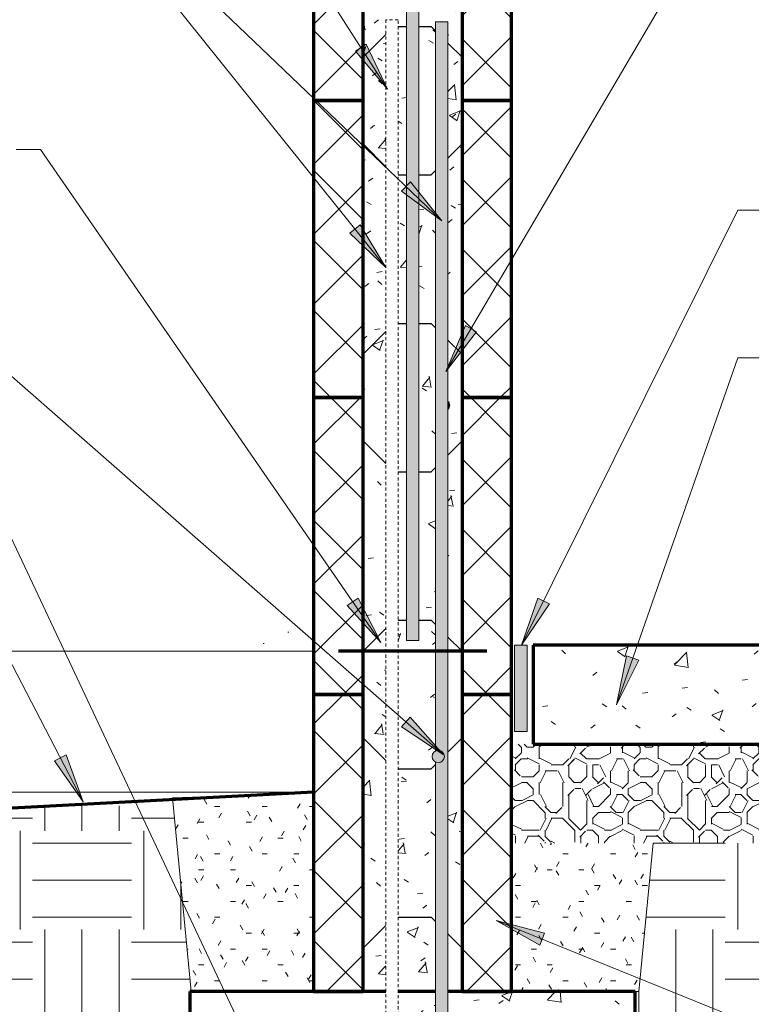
# Model space of a CAD drawing. Header units: inches. Extents: x 298 to 1474, y -40 to 187.
# Tile 7 of 26: x 692 to 722, y 76 to 116. Entities that reach past the tile are written whole.
import ezdxf

# ---------------------------------------------------------------- set-up
doc = ezdxf.new("R2010")
doc.units = ezdxf.units.IN
doc.header["$MEASUREMENT"] = 0
doc.linetypes.add('Hidden 1_8_', pattern=[0.1875, 0.125, -0.0625])
doc.layers.add('A-ANNO-DIMS', color=1, linetype='Continuous')
for name, color, linetype, lineweight in [('A-ANNO-DIMS-16', 1, 'Continuous', 9), ('A-ANNO-TEXT', 2, 'Continuous', 9), ('A-DETL', 5, 'Continuous', 70), ('A-DETL-GENF', 3, 'Continuous', 9), ('A-DETL-HLIN', 3, 'Continuous', 70), ('A-DETL-LLIN', 3, 'Continuous', 9), ('A-DETL-MBND', 5, 'Hidden 1_8_', 9), ('A-DETL-MLIN', 3, 'Continuous', 30)]:
    doc.layers.add(name, color=color, linetype=linetype, lineweight=lineweight)
doc.dimstyles.new('Linear_-_3_32__SBT_INCH_INCREM', dxfattribs={"dimscale": 12, "dimtxt": 0.125, "dimasz": 0.18, "dimexe": 0.125, "dimexo": 0.005208, "dimgap": 0.083333, "dimtad": 1, "dimtoh": 1, "dimdec": 0, "dimzin": 1, "dimdsep": 46, "dimlunit": 5, "dimtxsty": 'Standard', "dimtsz": 0.088388, "dimcen": 0.09, "dimdle": 0.125, "dimazin": 0, "dimtfac": 1, "dimtdec": 0, "dimtmove": 0, "dimatfit": 3, "dimfxl": 0, "dimtvp": 1, "dimtolj": 1, "dimtzin": 0, "dimarcsym": 0})
doc.dimstyles.new('Linear_-_3_32__SBT_TO_1_256', dxfattribs={"dimscale": 12, "dimtxt": 0.125, "dimasz": 0.18, "dimexe": 0.125, "dimexo": 0.005208, "dimgap": 0.083333, "dimtad": 1, "dimtoh": 1, "dimdec": 8, "dimzin": 3, "dimdsep": 46, "dimlunit": 4, "dimtxsty": 'Standard', "dimtsz": 0.088388, "dimcen": 0.09, "dimdle": 0.125, "dimazin": 1, "dimtfac": 1, "dimtdec": 8, "dimtmove": 0, "dimatfit": 3, "dimfxl": 0, "dimtvp": 1, "dimtolj": 1, "dimtzin": 0, "dimarcsym": 0})
pattern_1 = [(50, (460.537, 0), (4.590705, -0.40187), [0.48, -5.28]), (355, (460.537, 0), (-0.88784, 4.8137), [0.384, -4.224]), (100.451, (460.92, -0.033), (3.70197, 4.41272), [0.408, -4.487]), (46.184, (460.537, 1.28), (6.83066, -1.05904), [0.72, -7.92]), (96.636, (461.107, 1.192), (5.98166, 6.23401), [0.612, -6.731]), (351.184, (460.537, 1.28), (5.98208, 6.23382), [0.576, -6.336]), (21, (461.177, 0.96), (3.82029, -2.5771), [0.48, -5.28]), (326, (461.177, 0.96), (1.55721, 4.64059), [0.384, -4.224]), (71.451, (461.496, 0.745), (5.377147, 2.064703), [0.408, -4.487]), (37.5, (460.537, 0), (0.077972, 2.130786), [0.211, -3.962, 0.211, -4.077, -4.24]), (37.5, (460.537, 0), (0.077972, 2.130786), [-8.461, 0.211, -4.029]), (7.5, (460.537, 0), (1.683907, 2.52439), [0.211, -2.234, 0.211, -3.866, -1.616]), (7.5, (460.537, 0), (1.683907, 2.52439), [-6.522, 0.211, -1.405]), (327.5, (459.11, 0), (3.416527, -0.144297), [0.211, -1.389, 0.211, -4.781, -6.624]), (327.5, (459.11, 0), (3.416527, -0.144297), [-6.592, 0.211, -6.413]), (317.5, (458.47, 0), (3.732463, 0.640715), [0.211, -1.869, 0.211, -3.104, -4.704]), (317.5, (458.47, 0), (3.732463, 0.640715), [-5.395, 0.211, -4.493])]
pattern_2 = [(45, (460.537, 0), (-1.414214, 1.414214), []), (135, (460.537, 0), (-1.414214, -1.414214), [])]
pattern_3 = [(0, (460.537, 0), (2.56, 0.64), [0.211, -1.709, 0.211, -1.709, -10.24]), (0, (460.537, 0), (2.56, 0.64), [-3.84, 0.211, -3.629, 0.211, -1.709, -4.48]), (0, (460.537, 0), (2.56, 0.64), [-9.6, 0.211, -1.069, 0.211, -2.989]), (120, (461.497, 0.32), (-1.8342563, 1.897025), [0.211, -1.709, 0.211, -1.709, -10.24]), (120, (461.497, 0.32), (-1.8342563, 1.897025), [-3.84, 0.211, -3.629, 0.211, -1.709, -4.48]), (120, (461.497, 0.32), (-1.8342563, 1.897025), [-9.6, 0.211, -1.069, 0.211, -2.989]), (240, (461.817, 1.6), (-0.7257437, -2.537025), [0.211, -1.709, 0.211, -1.709, -10.24]), (240, (461.817, 1.6), (-0.7257437, -2.537025), [-3.84, 0.211, -3.629, 0.211, -1.709, -4.48]), (240, (461.817, 1.6), (-0.7257437, -2.537025), [-9.6, 0.211, -1.069, 0.211, -2.989])]

# ---------------------------------------------------------------- blocks, each defined once
blk = doc.blocks.new('Reinf Bar Secti_ ICCF WALL3')
at = {"layer": 'A-DETL-GENF'}
h = blk.add_hatch(color=256, dxfattribs=at)
edge = h.paths.add_edge_path(flags=0)
edge.add_spline(control_points=[(-0.25, 0), (-0.248, -0.032), (-0.235, -0.095), (-0.198, -0.148), (-0.176, -0.17)], knot_values=[0, 0, 0, 0, 0.094965, 0.188583, 0.188583, 0.188583, 0.188583], degree=3, periodic=0)
edge.add_line((-0.176, -0.17), (-0.176, 0.17))
edge.add_spline(control_points=[(-0.176, 0.17), (-0.198, 0.148), (-0.235, 0.095), (-0.248, 0.032), (-0.25, 0)], knot_values=[0, 0, 0, 0, 0.093619, 0.188583, 0.188583, 0.188583, 0.188583], degree=3, periodic=0)
for start, end in [(135.889, 180.0488), (179.9512, 224.111)]:
    blk.add_arc((-0.001, 0), 0.249, start, end, dxfattribs=at)
blk = doc.blocks.new('Reinf Bar Eleva_ ICCF WALL1')
at = {"layer": 'A-DETL-GENF'}
h = blk.add_hatch(color=256, dxfattribs=at)
edge = h.paths.add_edge_path(flags=0)
edge.add_line((44.188, 0), (0, 0))
edge.add_line((0, 0), (0, -0.5))
edge.add_line((0, -0.5), (29.475, -0.5))
edge.add_spline(control_points=[(29.475, -0.5), (29.468, -0.485), (29.455, -0.454), (29.447, -0.404), (29.448, -0.355), (29.458, -0.31), (29.475, -0.271), (29.495, -0.239), (29.52, -0.21), (29.549, -0.186), (29.581, -0.165), (29.628, -0.146), (29.666, -0.139), (29.692, -0.138)], knot_values=[0, 0, 0, 0, 0.050746, 0.09957, 0.149469, 0.199462, 0.236918, 0.275024, 0.312325, 0.350443, 0.388658, 0.425914, 0.502977, 0.502977, 0.502977, 0.502977], degree=3, periodic=0)
edge.add_spline(control_points=[(29.692, -0.138), (29.709, -0.139), (29.743, -0.143), (29.792, -0.159), (29.835, -0.185), (29.87, -0.216), (29.896, -0.249), (29.914, -0.282), (29.928, -0.318), (29.935, -0.355), (29.937, -0.392), (29.932, -0.442), (29.92, -0.478), (29.909, -0.5)], knot_values=[0, 0, 0, 0, 0.052121, 0.101981, 0.152623, 0.203089, 0.240674, 0.278755, 0.315866, 0.353598, 0.391279, 0.427847, 0.502976, 0.502976, 0.502976, 0.502976], degree=3, periodic=0)
edge.add_line((29.909, -0.5), (44.188, -0.5))
edge.add_line((44.188, -0.5), (44.188, 0))
for p, q in [((44.188, 0), (0, 0)), ((0, 0), (0, -0.5)), ((0, -0.5), (29.475, -0.5)), ((29.909, -0.5), (44.188, -0.5))]:
    blk.add_line(p, q, dxfattribs=at)
blk = doc.blocks.new('Reinf Bar Eleva_ ICCF WALL2')
at = {"layer": 'A-DETL-GENF'}
blk.add_hatch(color=256, dxfattribs=at).paths.add_polyline_path([(0, 0), (0, -0.5), (41.142, -0.5), (43.642, 0)], flags=0)
for p, q in [((43.642, 0), (0, 0)), ((0, 0), (0, -0.5)), ((0, -0.5), (41.142, -0.5))]:
    blk.add_line(p, q, dxfattribs=at)
blk = doc.blocks.new('Reinf Bar Secti_ ICCF WALL0')
at = {"layer": 'A-DETL-GENF'}
h = blk.add_hatch(color=256, dxfattribs=at)
edge = h.paths.add_edge_path(flags=0)
edge.add_arc((0, 0), 0.25, 180, 360)
edge.add_arc((0, 0), 0.25, 0, 180)
for start, end in [(0, 180), (180, 0)]:
    blk.add_arc((0, 0), 0.25, start, end, dxfattribs=at)
blk = doc.blocks.new('DIMBLOCK36-FDN _ ICCF WALL0')
at = {"layer": 'A-ANNO-DIMS-16'}
for p, q in [((696.415, 71.507), (696.415, 65.505)), ((700.403, 70.007), (694.915, 70.007)), ((696.415, 70.007), (700.403, 70.007)), ((697.903, 67.005), (694.915, 67.005)), ((696.415, 67.005), (697.903, 67.005))]:
    blk.add_line(p, q, dxfattribs=at)
at = {"layer": 'A-ANNO-DIMS-16', "lineweight": 50}
for p, q in [((696.415, 70.007), (695.665, 70.757)), ((696.415, 70.007), (697.165, 69.257)), ((696.415, 67.005), (695.665, 67.755)), ((696.415, 67.005), (697.165, 66.255))]:
    blk.add_line(p, q, dxfattribs=at)
at = {"layer": 'A-ANNO-DIMS-16'}
blk.add_ellipse((696.415, 70.363), major_axis=(3.347, 0), ratio=0.554765, start_param=3.141593, end_param=4.712389, dxfattribs=at)
at = {"layer": 'A-ANNO-DIMS-16', "color": 0, "insert": (692.449, 70.363), "char_height": 1.33411, "width": 7, "attachment_point": 1, "rotation": 90, "line_spacing_factor": 1.070803}
blk.add_mtext('\\fStylus BT|b0|i0|c0|p34|;3" CLR', dxfattribs=at)
blk = doc.blocks.new('DIMBLOCK38-FDN _ ICCF WALL0')
at = {"layer": 'A-ANNO-DIMS-16'}
for p, q in [((672.469, 65.505), (672.469, 86.557)), ((702.903, 85.057), (670.969, 85.057)), ((672.469, 85.057), (702.903, 85.057)), ((697.903, 67.005), (670.969, 67.005)), ((672.469, 67.005), (697.903, 67.005))]:
    blk.add_line(p, q, dxfattribs=at)
at = {"layer": 'A-ANNO-DIMS-16', "lineweight": 50}
for p, q in [((672.469, 85.057), (671.719, 85.807)), ((672.469, 85.057), (673.219, 84.307)), ((672.469, 67.005), (671.719, 67.755)), ((672.469, 67.005), (673.219, 66.255))]:
    blk.add_line(p, q, dxfattribs=at)
at = {"layer": 'A-ANNO-DIMS-16', "color": 0, "insert": (669.659, 72.436), "char_height": 1.33411, "width": 8.62857, "attachment_point": 1, "rotation": 90, "line_spacing_factor": 1.070803}
blk.add_mtext('\\fStylus BT|b0|i0|c0|p34|;18" MIN', dxfattribs=at)
blk = doc.blocks.new('DIMBLOCK39-FDN _ ICCF WALL0')
at = {"layer": 'A-ANNO-DIMS-16'}
for p, q in [((672.469, 85.057), (672.469, 92.255)), ((703.903, 90.755), (670.969, 90.755)), ((672.469, 90.755), (703.903, 90.755)), ((702.903, 85.057), (670.969, 85.057)), ((672.469, 85.057), (702.903, 85.057))]:
    blk.add_line(p, q, dxfattribs=at)
at = {"layer": 'A-ANNO-DIMS-16', "lineweight": 50}
for p, q in [((672.469, 90.755), (671.719, 91.505)), ((672.469, 90.755), (673.219, 90.005)), ((672.469, 85.057), (671.719, 85.807)), ((672.469, 85.057), (673.219, 84.307))]:
    blk.add_line(p, q, dxfattribs=at)
at = {"layer": 'A-ANNO-DIMS-16', "color": 0, "insert": (669.659, 86.99), "char_height": 1.33411, "width": 2.2, "attachment_point": 1, "rotation": 90, "line_spacing_factor": 1.070803}
blk.add_mtext('\\fStylus BT|b0|i0|c0|p34|;6"', dxfattribs=at)

msp = doc.modelspace()

# ---------------------------------------------------------------- hatches: boundary and pattern name
at = {"layer": 'A-ANNO-TEXT'}
for points in [[(706.03375916, 115.28876616), (705.5904835, 115.00446919), (706.89184628, 113.46311121)], [(707.81748477, 109.72511302), (707.45360248, 109.3444455), (709.08127205, 108.15279904)], [(705.7806511, 107.9798943), (705.36992381, 107.65031703), (706.82698143, 106.25521394)], [(710.4911419, 103.65551953), (710.03709015, 103.92226865), (709.25103569, 102.06446136)], [(705.69895714, 92.89922131), (705.26554273, 92.60010589), (706.61825354, 91.10360898)], [(713.43316991, 92.66793201), (712.96157545, 92.90227523), (712.30736591, 90.99404585)], [(717.04865145, 90.39282069), (716.55158594, 90.56672861), (716.13963781, 88.59198096)], [(707.80502856, 88.09547322), (707.45803338, 87.69935148), (709.13595264, 86.57956735)], [(693.90068542, 86.57005661), (693.43339919, 86.32723638), (694.58924368, 84.67395086)], [(713.03959673, 78.8745856), (713.23696992, 79.36280882), (711.28407159, 79.86829633)]]:
    msp.add_hatch(color=7, dxfattribs=at).paths.add_polyline_path(points, flags=0)
at = {"layer": 'A-DETL-GENF'}
h = msp.add_hatch(dxfattribs=at)
h.set_pattern_fill('FP3_3', style=0, pattern_type=2)
h.set_pattern_definition(pattern_2)
h.paths.add_polyline_path([(703.90275039, 113.00508928), (705.90275039, 113.00508928), (705.90275039, 125.00508928), (703.90275039, 125.00508928)], flags=0)
h = msp.add_hatch(dxfattribs=at)
h.set_pattern_fill('FP3_2', style=0, pattern_type=2)
h.set_pattern_definition(pattern_1)
h.paths.add_polyline_path([(705.90275039, 125.00508928), (705.90275039, 113.00508928), (706.8220727, 113.00508928), (706.8220727, 116.26903049), (707.3220727, 116.26903049), (707.3220727, 113.00508928), (707.65275039, 113.00508928), (707.65275039, 123.25508928), (706.90275039, 123.25508928), (706.90275039, 125.00508928)], flags=0)
h = msp.add_hatch(dxfattribs=at)
h.set_pattern_fill('FP3_3', style=0, pattern_type=2)
h.set_pattern_definition(pattern_2)
h.paths.add_polyline_path([(711.90275039, 113.00508928), (711.90275039, 125.00508928), (709.90275039, 125.00508928), (709.90275039, 113.00508928)], flags=0)
h = msp.add_hatch(dxfattribs=at)
h.set_pattern_fill('FP3_2', style=0, pattern_type=2)
h.set_pattern_definition(pattern_1)
h.paths.add_polyline_path([(709.90275039, 123.25508928), (708.15275039, 123.25508928), (708.15275039, 113.00508928), (708.82894302, 113.00508928), (708.82894302, 116.19258928), (709.32894302, 116.19258928), (709.32894302, 113.00508928), (709.90275039, 113.00508928)], flags=0)
edge = h.paths.add_edge_path(flags=0)
edge.add_arc((708.52775039, 122.5845131), 0.25, 0, 180)
edge.add_arc((708.52775039, 122.5845131), 0.25, 180, 360)
h = msp.add_hatch(dxfattribs=at)
h.set_pattern_fill('FP3_3', style=0, pattern_type=2)
h.set_pattern_definition(pattern_2)
h.paths.add_polyline_path([(703.90275039, 101.00508928), (705.90275039, 101.00508928), (705.90275039, 113.00508928), (703.90275039, 113.00508928)], flags=0)
h = msp.add_hatch(dxfattribs=at)
h.set_pattern_fill('FP3_2', style=0, pattern_type=2)
h.set_pattern_definition(pattern_1)
h.paths.add_polyline_path([(705.90275039, 113.00508928), (705.90275039, 101.00508928), (706.8220727, 101.00508928), (706.8220727, 113.00508928)], flags=0)
h = msp.add_hatch(dxfattribs=at)
h.set_pattern_fill('FP3_2', style=0, pattern_type=2)
h.set_pattern_definition(pattern_1)
h.paths.add_polyline_path([(707.3220727, 113.00508928), (707.3220727, 111.25508928), (707.65275039, 111.25508928), (707.65275039, 113.00508928)], flags=0)
h = msp.add_hatch(dxfattribs=at)
h.set_pattern_fill('FP3_2', style=0, pattern_type=2)
h.set_pattern_definition(pattern_1)
h.paths.add_polyline_path([(708.82894302, 111.25508928), (708.82894302, 113.00508928), (708.15275039, 113.00508928), (708.15275039, 111.25508928)], flags=0)
h = msp.add_hatch(dxfattribs=at)
h.set_pattern_fill('FP3_2', style=0, pattern_type=2)
h.set_pattern_definition(pattern_1)
h.paths.add_polyline_path([(709.90275039, 111.25508928), (709.90275039, 113.00508928), (709.32894302, 113.00508928), (709.32894302, 111.25508928)], flags=0)
h = msp.add_hatch(dxfattribs=at)
h.set_pattern_fill('FP3_3', style=0, pattern_type=2)
h.set_pattern_definition(pattern_2)
h.paths.add_polyline_path([(711.90275039, 101.00508928), (711.90275039, 113.00508928), (709.90275039, 113.00508928), (709.90275039, 101.00508928)], flags=0)
h = msp.add_hatch(dxfattribs=at)
h.set_pattern_fill('FP3_2', style=0, pattern_type=2)
h.set_pattern_definition(pattern_1)
h.paths.add_polyline_path([(707.65275039, 111.25508928), (707.3220727, 111.25508928), (707.3220727, 101.00508928), (707.65275039, 101.00508928)], flags=0)
h = msp.add_hatch(dxfattribs=at)
h.set_pattern_fill('FP3_2', style=0, pattern_type=2)
h.set_pattern_definition(pattern_1)
h.paths.add_polyline_path([(708.82894302, 111.25508928), (708.15275039, 111.25508928), (708.15275039, 101.00508928), (708.82894302, 101.00508928)], flags=0)
h = msp.add_hatch(dxfattribs=at)
h.set_pattern_fill('FP3_2', style=0, pattern_type=2)
h.set_pattern_definition(pattern_1)
h.paths.add_polyline_path([(709.90275039, 111.25508928), (709.32894302, 111.25508928), (709.32894302, 101.00508928), (709.90275039, 101.00508928)], flags=0)
h = msp.add_hatch(dxfattribs=at)
h.set_pattern_fill('FP3_3', style=0, pattern_type=2)
h.set_pattern_definition(pattern_2)
h.paths.add_polyline_path([(703.90275039, 89.00508928), (705.90275039, 89.00508928), (705.90275039, 101.00508928), (703.90275039, 101.00508928)], flags=0)
h = msp.add_hatch(dxfattribs=at)
h.set_pattern_fill('FP3_2', style=0, pattern_type=2)
h.set_pattern_definition(pattern_1)
h.paths.add_polyline_path([(705.90275039, 101.00508928), (705.90275039, 89.00508928), (706.8220727, 89.00508928), (706.8220727, 101.00508928)], flags=0)
h = msp.add_hatch(dxfattribs=at)
h.set_pattern_fill('FP3_2', style=0, pattern_type=2)
h.set_pattern_definition(pattern_1)
h.paths.add_polyline_path([(707.3220727, 101.00508928), (707.3220727, 99.25508928), (707.65275039, 99.25508928), (707.65275039, 101.00508928)], flags=0)
h = msp.add_hatch(dxfattribs=at)
h.set_pattern_fill('FP3_2', style=0, pattern_type=2)
h.set_pattern_definition(pattern_1)
h.paths.add_polyline_path([(708.82894302, 99.25508928), (708.82894302, 101.00508928), (708.15275039, 101.00508928), (708.15275039, 99.25508928)], flags=0)
h = msp.add_hatch(dxfattribs=at)
h.set_pattern_fill('FP3_2', style=0, pattern_type=2)
h.set_pattern_definition(pattern_1)
edge = h.paths.add_edge_path(flags=0)
edge.add_line((709.90275039, 99.25508928), (709.90275039, 101.00508928))
edge.add_line((709.90275039, 101.00508928), (709.32894302, 101.00508928))
edge.add_line((709.32894302, 101.00508928), (709.32894302, 100.86256645))
edge.add_spline(control_points=[(709.32894302, 100.86256645), (709.35079259, 100.8402859), (709.38767097, 100.78727548), (709.40105924, 100.72419905), (709.40275039, 100.69258928)], knot_values=[0, 0, 0, 0, 0.0936185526, 0.1885834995, 0.1885834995, 0.1885834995, 0.1885834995], degree=3, periodic=0)
edge.add_spline(control_points=[(709.40275039, 100.69258928), (709.40105924, 100.6609795), (709.38767097, 100.59790307), (709.35079259, 100.54489265), (709.32894302, 100.52261211)], knot_values=[0, 0, 0, 0, 0.0949649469, 0.1885834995, 0.1885834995, 0.1885834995, 0.1885834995], degree=3, periodic=0)
edge.add_line((709.32894302, 100.52261211), (709.32894302, 99.25508928))
edge.add_line((709.32894302, 99.25508928), (709.90275039, 99.25508928))
h = msp.add_hatch(dxfattribs=at)
h.set_pattern_fill('FP3_3', style=0, pattern_type=2)
h.set_pattern_definition(pattern_2)
h.paths.add_polyline_path([(711.90275039, 89.00508928), (711.90275039, 101.00508928), (709.90275039, 101.00508928), (709.90275039, 89.00508928)], flags=0)
h = msp.add_hatch(dxfattribs=at)
h.set_pattern_fill('FP3_2', style=0, pattern_type=2)
h.set_pattern_definition(pattern_1)
h.paths.add_polyline_path([(707.65275039, 99.25508928), (707.3220727, 99.25508928), (707.3220727, 89.00508928), (708.82894302, 89.00508928), (708.82894302, 99.25508928), (708.15275039, 99.25508928), (708.15275039, 91.19258928), (707.65275039, 91.19258928)], flags=0)
h = msp.add_hatch(dxfattribs=at)
h.set_pattern_fill('FP3_2', style=0, pattern_type=2)
h.set_pattern_definition(pattern_1)
h.paths.add_polyline_path([(709.90275039, 99.25508928), (709.32894302, 99.25508928), (709.32894302, 89.00508928), (709.90275039, 89.00508928)], flags=0)
msp.add_hatch(color=7, dxfattribs=at).paths.add_polyline_path([(712.52775039, 91.00508928), (712.02775039, 91.00508928), (712.02775039, 87.50508928), (712.52775039, 87.50508928)], flags=0)
h = msp.add_hatch(dxfattribs=at)
h.set_pattern_fill('FP3_2', style=0, pattern_type=2)
h.set_pattern_definition(pattern_1)
edge = h.paths.add_edge_path(flags=0)
edge.add_line((712.77775039, 91.00508928), (712.77775039, 87.00508928))
edge.add_line((712.77775039, 87.00508928), (741.15275039, 87.00508928))
edge.add_line((741.15275039, 87.00508928), (741.15275039, 91.00508928))
edge.add_line((741.15275039, 91.00508928), (727.40275039, 91.00508928))
edge.add_line((727.40275039, 91.00508928), (727.40275039, 89.00508928))
edge.add_arc((727.40275039, 91.00508928), 2, 180, 270, ccw=False)
edge.add_line((725.40275039, 91.00508928), (712.77775039, 91.00508928))
h = msp.add_hatch(dxfattribs=at)
h.set_pattern_fill('FP3_3', style=0, pattern_type=2)
h.set_pattern_definition(pattern_2)
h.paths.add_polyline_path([(703.90275039, 77.00508928), (705.90275039, 77.00508928), (705.90275039, 89.00508928), (703.90275039, 89.00508928)], flags=0)
h = msp.add_hatch(dxfattribs=at)
h.set_pattern_fill('FP3_2', style=0, pattern_type=2)
h.set_pattern_definition(pattern_1)
h.paths.add_polyline_path([(705.90275039, 89.00508928), (705.90275039, 77.00508928), (706.8220727, 77.00508928), (706.8220727, 89.00508928)], flags=0)
h = msp.add_hatch(dxfattribs=at)
h.set_pattern_fill('FP3_2', style=0, pattern_type=2)
h.set_pattern_definition(pattern_1)
h.paths.add_polyline_path([(708.82894302, 87.25508928), (708.82894302, 89.00508928), (707.3220727, 89.00508928), (707.3220727, 87.25508928)], flags=0)
h = msp.add_hatch(dxfattribs=at)
h.set_pattern_fill('FP3_2', style=0, pattern_type=2)
h.set_pattern_definition(pattern_1)
h.paths.add_polyline_path([(709.90275039, 87.25508928), (709.90275039, 89.00508928), (709.32894302, 89.00508928), (709.32894302, 87.25508928)], flags=0)
h = msp.add_hatch(dxfattribs=at)
h.set_pattern_fill('FP3_3', style=0, pattern_type=2)
h.set_pattern_definition(pattern_2)
h.paths.add_polyline_path([(711.90275039, 77.00508928), (711.90275039, 89.00508928), (709.90275039, 89.00508928), (709.90275039, 77.00508928)], flags=0)
h = msp.add_hatch(dxfattribs=at)
h.set_pattern_fill('FP3_2', style=0, pattern_type=2)
h.set_pattern_definition(pattern_1)
edge = h.paths.add_edge_path(flags=0)
edge.add_line((708.82894302, 87.25508928), (707.3220727, 87.25508928))
edge.add_line((707.3220727, 87.25508928), (707.3220727, 77.00508928))
edge.add_line((707.3220727, 77.00508928), (708.82894302, 77.00508928))
edge.add_line((708.82894302, 77.00508928), (708.82894302, 86.2839034))
edge.add_spline(control_points=[(708.82894302, 86.2839034), (708.80301348, 86.29775835), (708.75500188, 86.33425875), (708.70572118, 86.41075094), (708.69277607, 86.47046098), (708.69082156, 86.50054762)], knot_values=[0, 0, 0, 0, 0.0881969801, 0.1770462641, 0.2674964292, 0.2674964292, 0.2674964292, 0.2674964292], degree=3, periodic=0)
edge.add_spline(control_points=[(708.69082156, 86.50054762), (708.69277607, 86.53063426), (708.70572118, 86.5903443), (708.75500188, 86.66683649), (708.80301348, 86.70333689), (708.82894302, 86.71719184)], knot_values=[0, 0, 0, 0, 0.0904501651, 0.1792994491, 0.2674964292, 0.2674964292, 0.2674964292, 0.2674964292], degree=3, periodic=0)
edge.add_line((708.82894302, 86.71719184), (708.82894302, 87.25508928))
h = msp.add_hatch(dxfattribs=at)
h.set_pattern_fill('FP3_2', style=0, pattern_type=2)
h.set_pattern_definition(pattern_1)
h.paths.add_polyline_path([(709.90275039, 87.25508928), (709.32894302, 87.25508928), (709.32894302, 77.00508928), (709.90275039, 77.00508928)], flags=0)
h = msp.add_hatch(dxfattribs=at)
h.set_pattern_fill('FP3_5', style=0, pattern_type=2)
h.set_pattern_definition([(0, (460.537, 0), (4.8, 4.8), [0.48, -0.72, 0.24, -0.72, -2.64]), (0, (460.537, 0), (4.8, 4.8), [-2.16, 0.24, -2.4]), (0, (462.937, 0.48), (4.8, 4.8), [0.24, -4.56]), (0, (461.497, 0.72), (4.8, 4.8), [0.24, -0.48, 0.24, -3.84]), (0, (463.897, 0.96), (4.8, 4.8), [0.48, -4.32]), (0, (464.377, 1.2), (4.8, 4.8), [0.24, -4.56]), (0, (462.937, 1.68), (4.8, 4.8), [0.48, -4.32]), (0, (460.537, 1.92), (4.8, 4.8), [0.24, -0.48, 0.24, -1.2, -2.64]), (0, (460.537, 1.92), (4.8, 4.8), [-2.16, 0.72, -1.92]), (0, (463.897, 2.4), (4.8, 4.8), [0.48, -4.32]), (0, (461.017, 2.64), (4.8, 4.8), [0.48, -0.24, 0.24, -1.92, -1.92]), (0, (461.017, 2.64), (4.8, 4.8), [-2.88, 0.24, -1.68]), (0, (460.777, 2.88), (4.8, 4.8), [0.24, -4.56]), (0, (462.457, 3.12), (4.8, 4.8), [0.24, -0.24, 0.24, -4.08]), (0, (461.737, 3.36), (4.8, 4.8), [0.24, -4.56]), (0, (464.857, 3.6), (4.8, 4.8), [0.24, -4.56]), (0, (462.697, 3.84), (4.8, 4.8), [0.24, -1.92, 0.24, -2.4]), (0, (462.697, 4.08), (4.8, 4.8), [0.48, -4.32]), (0, (463.657, 4.32), (4.8, 4.8), [0.48, -4.32]), (0, (460.777, 4.56), (4.8, 4.8), [0.24, -2.88, 0.48, -1.2]), (90, (460.537, 2.16), (-4.8, 4.8), [0.96, -0.96, 0.48, -2.4]), (90, (460.777, 2.16), (-4.8, 4.8), [0.24, -1.68, 0.48, -2.4]), (90, (461.017, 0.96), (-4.8, 4.8), [0.72, -4.08]), (90, (461.257, 0.96), (-4.8, 4.8), [0.48, -4.32]), (90, (461.497, 0.24), (-4.8, 4.8), [0.24, -2.88, 0.24, -0.24, -1.2]), (90, (461.497, 0.24), (-4.8, 4.8), [-3.6, 0.48, -0.72]), (90, (461.977, 0.24), (-4.8, 4.8), [0.24, -1.68, 0.24, -2.64]), (90, (462.217, 2.16), (-4.8, 4.8), [0.48, -0.72, 0.24, -0.24, -3.12]), (90, (462.217, 2.16), (-4.8, 4.8), [-1.68, 0.48, -2.64]), (90, (462.457, 1.2), (-4.8, 4.8), [0.48, -2.64, 0.24, -1.44]), (90, (462.697, 0.24), (-4.8, 4.8), [0.24, -0.24, 0.48, -3.84]), (90, (463.177, 3.36), (-4.8, 4.8), [0.24, -4.56]), (90, (463.417, 3.36), (-4.8, 4.8), [0.48, -0.48, 0.24, -0.24, -3.36]), (90, (463.417, 3.36), (-4.8, 4.8), [-1.44, 0.48, -2.88]), (90, (463.657, 1.2), (-4.8, 4.8), [0.24, -0.24, 0.24, -0.48, -3.6]), (90, (463.657, 1.2), (-4.8, 4.8), [-1.2, 0.24, -3.36]), (90, (464.377, 2.88), (-4.8, 4.8), [0.96, -3.84]), (90, (464.617, 2.4), (-4.8, 4.8), [0.96, -0.72, 0.48, -2.64]), (90, (464.857, 0.48), (-4.8, 4.8), [0.24, -0.72, 0.48, -3.36]), (90, (465.097, 0.96), (-4.8, 4.8), [0.72, -4.08]), (45, (462.457, 0), (4e-16, 4.79984), [0.339, -6.449]), (45, (465.097, 0.24), (4e-16, 4.79984), [0.339, -5.77, 0.339, -0.339]), (45, (461.977, 0.48), (4e-16, 4.79984), [0.339, -2.715, 0.339, -3.394]), (45, (463.177, 0.48), (4e-16, 4.79984), [0.339, -5.431, 0.339, -0.679]), (45, (463.417, 0.48), (4e-16, 4.79984), [0.679, -2.715, 0.679, -2.715]), (45, (462.217, 0.96), (4e-16, 4.79984), [0.339, -3.055, 0.339, -0.339, -2.715]), (45, (462.217, 0.96), (4e-16, 4.79984), [-4.073, 0.339, -2.376]), (45, (464.617, 1.2), (4e-16, 4.79984), [0.339, -0.339, 0.339, -5.77]), (45, (461.257, 1.44), (4e-16, 4.79984), [0.339, -4.073, 0.339, -2.037]), (45, (465.097, 1.92), (4e-16, 4.79984), [0.339, -0.339, 0.339, -1.358, -4.413]), (45, (465.097, 1.92), (4e-16, 4.79984), [-2.376, 0.339, -4.073]), (45, (462.217, 2.64), (4e-16, 4.79984), [0.339, -6.449]), (45, (461.017, 2.88), (4e-16, 4.79984), [0.679, -6.109]), (45, (460.537, 3.36), (4e-16, 4.79984), [0.339, -0.339, 0.339, -5.77]), (45, (463.177, 4.08), (4e-16, 4.79984), [0.339, -6.449]), (45, (464.617, 4.56), (4e-16, 4.79984), [0.339, -6.449]), (135, (462.697, 0.48), (4e-16, 4.79984), [0.339, -6.449]), (135, (462.937, 0.48), (4e-16, 4.79984), [0.339, -6.449]), (135, (461.497, 0.72), (4e-16, 4.79984), [0.339, -1.358, 0.679, -4.412]), (135, (460.537, 0.72), (4e-16, 4.79984), [0.339, -6.449]), (135, (463.657, 1.44), (4e-16, 4.79984), [0.339, -2.715, 0.339, -3.394]), (135, (463.897, 1.44), (4e-16, 4.79984), [0.339, -2.037, 0.339, -2.036, -2.037]), (135, (463.897, 1.44), (4e-16, 4.79984), [-4.752, 0.339, -1.697]), (135, (461.017, 1.68), (4e-16, 4.79984), [0.339, -6.449]), (135, (464.857, 1.92), (4e-16, 4.79984), [0.679, -1.697, 0.339, -0.339, -3.734]), (135, (464.857, 1.92), (4e-16, 4.79984), [-3.054, 0.339, -3.394]), (135, (461.737, 2.64), (4e-16, 4.79984), [0.339, -6.449]), (135, (463.657, 2.64), (4e-16, 4.79984), [0.679, -6.109]), (135, (463.897, 2.64), (4e-16, 4.79984), [0.339, -6.449]), (135, (462.457, 3.12), (4e-16, 4.79984), [0.339, -6.449]), (135, (461.017, 3.84), (4e-16, 4.79984), [0.339, -6.449]), (135, (464.857, 3.84), (4e-16, 4.79984), [0.339, -6.449]), (26.565, (461.017, 0), (4.799944, -0.000452), [0.537, -10.196]), (26.565, (460.537, 0.48), (4.799944, -0.000452), [0.537, -10.196]), (26.565, (460.537, 0.72), (4.799944, -0.000452), [0.537, -10.196]), (26.565, (461.737, 0.72), (4.799944, -0.000452), [0.537, -10.196]), (26.565, (461.497, 1.68), (4.799944, -0.000452), [0.537, -10.196]), (26.565, (461.497, 1.92), (4.799944, -0.000452), [0.537, -10.196]), (26.565, (462.457, 2.88), (4.799944, -0.000452), [0.537, -10.196]), (26.565, (462.697, 3.12), (4.799944, -0.000452), [0.537, -10.196]), (26.565, (460.777, 3.6), (4.799944, -0.000452), [0.537, -10.196]), (26.565, (462.217, 3.6), (4.799944, -0.000452), [0.537, -10.196]), (63.435, (464.617, 0), (-0.000452, 4.799944), [0.537, -10.196]), (63.435, (463.417, 0.72), (-0.000452, 4.799944), [0.537, -10.196]), (63.435, (462.697, 1.2), (-0.000452, 4.799944), [0.537, -10.196]), (63.435, (463.417, 1.92), (-0.000452, 4.799944), [0.537, -10.196]), (63.435, (463.657, 1.92), (-0.000452, 4.799944), [0.537, -10.196]), (63.435, (461.977, 2.64), (-0.000452, 4.799944), [0.537, -10.196]), (63.435, (461.497, 2.88), (-0.000452, 4.799944), [0.537, -10.196]), (63.435, (463.417, 3.84), (-0.000452, 4.799944), [0.537, -10.196]), (63.435, (461.497, 4.32), (-0.000452, 4.799944), [0.537, -10.196]), (116.565, (460.777, 2.88), (0.000452, 4.799944), [0.537, -10.196]), (116.565, (463.657, 2.88), (0.000452, 4.799944), [0.537, -10.196]), (116.565, (460.537, 3.12), (0.000452, 4.799944), [0.537, -10.196]), (116.565, (464.377, 3.84), (0.000452, 4.799944), [0.537, -10.196]), (116.565, (461.257, 4.08), (0.000452, 4.799944), [0.537, -10.196]), (116.565, (462.217, 4.32), (0.000452, 4.799944), [0.537, -10.196]), (153.435, (462.457, 0), (-4.799944, -0.000452), [0.537, -10.196]), (153.435, (461.497, 0.48), (-4.799944, -0.000452), [0.537, -10.196]), (153.435, (464.857, 0.72), (-4.799944, -0.000452), [0.537, -10.196]), (153.435, (464.377, 1.2), (-4.799944, -0.000452), [0.537, -10.196]), (153.435, (462.457, 1.68), (-4.799944, -0.000452), [0.537, -10.196]), (153.435, (461.257, 1.92), (-4.799944, -0.000452), [0.537, -10.196]), (153.435, (462.697, 1.92), (-4.799944, -0.000452), [0.537, -10.196]), (153.435, (461.977, 2.4), (-4.799944, -0.000452), [0.537, -10.196]), (153.435, (461.977, 3.6), (-4.799944, -0.000452), [0.537, -10.196]), (153.435, (460.537, 4.56), (-4.799944, -0.000452), [0.537, -10.196]), (153.435, (463.417, 4.56), (-4.799944, -0.000452), [0.537, -10.196]), (153.435, (463.897, 4.56), (-4.799944, -0.000452), [0.537, -10.196])])
h.paths.add_polyline_path([(711.90275039, 87.00508928), (711.90275039, 83.00508928), (741.15275039, 83.00508928), (741.15275039, 87.00508928)], flags=0)
h = msp.add_hatch(dxfattribs=at)
h.set_pattern_fill('FP3_6', style=0, pattern_type=2)
h.set_pattern_definition(pattern_3)
h.paths.add_polyline_path([(703.90275039, 77.00508928), (703.90275039, 85.02441138), (698.20685379, 84.82550629), (698.95080833, 77.00508928)], flags=0)
h = msp.add_hatch(dxfattribs=at)
h.set_pattern_fill('FP3_4', style=0, pattern_type=2)
h.set_pattern_definition([(0, (460.537, 0), (4, 4), [4, -4]), (0, (460.537, 1.5), (4, 4), [4, -4]), (0, (460.537, 3), (4, 4), [4, -4]), (90, (461.037, 3.5), (-4, 4), [4, -4]), (90, (462.537, 3.5), (-4, 4), [4, -4]), (90, (464.037, 3.5), (-4, 4), [4, -4])])
h.paths.add_polyline_path([(687.90275039, 71.57622737), (698.95967888, 60.51929889), (717.18369658, 60.51929889), (741.15275039, 71.1910092), (741.15275039, 80.50508928), (738.65275039, 81.00508928), (743.65275039, 82.00508928), (741.15275039, 82.50508928), (741.15275039, 83.00508928), (717.61913893, 83.00508928), (717.04836025, 77.00508928), (716.90275039, 77.00508928), (716.90275039, 67.00508928), (698.90275039, 67.00508928), (698.90275039, 77.00508928), (698.95080833, 77.00508928), (698.23733499, 84.50508928), (687.90275039, 84.50508928), (687.90275039, 76.75508928), (690.40275039, 76.25508928), (687.90275039, 75.75508928)], flags=0)
h = msp.add_hatch(dxfattribs=at)
h.set_pattern_fill('FP3_6', style=0, pattern_type=2)
h.set_pattern_definition(pattern_3)
h.paths.add_polyline_path([(711.90275039, 77.00508928), (716.90275039, 77.00508928), (717.04836025, 77.00508928), (717.61913893, 83.00508928), (711.90275039, 83.00508928)], flags=0)
h = msp.add_hatch(dxfattribs=at)
h.set_pattern_fill('FP3_2', style=0, pattern_type=2)
h.set_pattern_definition(pattern_1)
edge = h.paths.add_edge_path(flags=0)
edge.add_line((698.90275039, 77.00508928), (698.90275039, 67.00508928))
edge.add_line((698.90275039, 67.00508928), (716.90275039, 67.00508928))
edge.add_line((716.90275039, 67.00508928), (716.90275039, 77.00508928))
edge.add_line((716.90275039, 77.00508928), (709.32894302, 77.00508928))
edge.add_line((709.32894302, 77.00508928), (709.32894302, 72.00508928))
edge.add_spline(control_points=[(709.32894302, 72.00508928), (709.32400981, 71.86604237), (709.2881922, 71.58890464), (709.15353592, 71.19325387), (708.94543247, 70.83187498), (708.76179027, 70.62283462), (708.66120447, 70.52799164)], knot_values=[0, 0, 0, 0, 0.4174031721, 0.8321250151, 1.2459572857, 1.6607032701, 1.6607032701, 1.6607032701, 1.6607032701], degree=3, periodic=0)
edge.add_line((708.66120447, 70.52799164), (708.8220727, 70.50681294))
edge.add_line((708.8220727, 70.50681294), (714.65275039, 70.50681294))
edge.add_line((714.65275039, 70.50681294), (714.65275039, 70.00681294))
edge.add_line((714.65275039, 70.00681294), (708.8220727, 70.00681294))
edge.add_spline(control_points=[(708.8220727, 70.00681294), (708.69428724, 70.01310367), (708.44022226, 70.04605131), (708.19536035, 70.1215807), (708.07758851, 70.16892402)], knot_values=[0, 0, 0, 0, 0.3838206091, 0.7646149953, 0.7646149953, 0.7646149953, 0.7646149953], degree=3, periodic=0)
edge.add_spline(control_points=[(708.07758851, 70.16892402), (707.95932028, 70.12095881), (707.7131191, 70.0447298), (707.45747288, 70.01246033), (707.32894302, 70.00681294)], knot_values=[0, 0, 0, 0, 0.382873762, 0.7688353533, 0.7688353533, 0.7688353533, 0.7688353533], degree=3, periodic=0)
edge.add_line((707.32894302, 70.00681294), (701.40275039, 70.00681294))
edge.add_line((701.40275039, 70.00681294), (701.40275039, 70.50681294))
edge.add_line((701.40275039, 70.50681294), (707.32894302, 70.50681294))
edge.add_line((707.32894302, 70.50681294), (707.49364596, 70.52677283))
edge.add_spline(control_points=[(707.49364596, 70.52677283), (707.39247355, 70.62153862), (707.20770955, 70.83065636), (706.99831169, 71.19269152), (706.86287796, 71.58939249), (706.82695725, 71.86736127), (706.8220727, 72.00681294)], knot_values=[0, 0, 0, 0, 0.4158698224, 0.8309005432, 1.2468490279, 1.665460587, 1.665460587, 1.665460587, 1.665460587], degree=3, periodic=0)
edge.add_line((706.8220727, 72.00681294), (706.8220727, 77.00508928))
edge.add_line((706.8220727, 77.00508928), (698.90275039, 77.00508928))
edge = h.paths.add_edge_path(flags=0)
edge.add_arc((703.02775039, 71.09647058), 0.25, 0, 180)
edge.add_arc((703.02775039, 71.09647058), 0.25, 180, 360)
edge = h.paths.add_edge_path(flags=0)
edge.add_arc((713.27775039, 71.09647058), 0.25, 180, 360)
edge.add_arc((713.27775039, 71.09647058), 0.25, 0, 180)
h = msp.add_hatch(dxfattribs=at)
h.set_pattern_fill('FP3_2', style=0, pattern_type=2)
h.set_pattern_definition(pattern_1)
edge = h.paths.add_edge_path(flags=0)
edge.add_line((708.82894302, 72.00508928), (708.82894302, 77.00508928))
edge.add_line((708.82894302, 77.00508928), (707.3220727, 77.00508928))
edge.add_line((707.3220727, 77.00508928), (707.3220727, 72.00681294))
edge.add_spline(control_points=[(707.3220727, 72.00681294), (707.32570425, 71.9019591), (707.35277497, 71.69289713), (707.47139734, 71.34563208), (707.65881953, 71.05721308), (707.88354556, 70.83829329), (708.01176614, 70.74630803), (708.07894302, 70.70492905)], knot_values=[0, 0, 0, 0, 0.3147501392, 0.6275151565, 1.0947904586, 1.3293923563, 1.5660874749, 1.5660874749, 1.5660874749, 1.5660874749], degree=3, periodic=0)
edge.add_spline(control_points=[(708.07894302, 70.70492905), (708.19151915, 70.77109995), (708.34948355, 70.89190084), (708.52172291, 71.08926563), (708.63166049, 71.2525801), (708.71829414, 71.42936049), (708.80322712, 71.67717987), (708.8283681, 71.87450928), (708.82894302, 72.00508928)], knot_values=[0, 0, 0, 0, 0.391749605, 0.588039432, 0.7842936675, 0.9805719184, 1.1768514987, 1.5685952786, 1.5685952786, 1.5685952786, 1.5685952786], degree=3, periodic=0)

# ---------------------------------------------------------------- linework, layer by layer
at = {"layer": 'A-ANNO-TEXT', "color": 7}
for p, q in [((706.89184628, 113.46311121), (693.80213471, 133.87258136)), ((706.82698143, 106.25521394), (692.8682718, 123.65090029)), ((709.08127205, 108.15279904), (692.8682718, 123.65090029)), ((709.25103569, 102.06446136), (721.04483468, 122.13948627)), ((706.03375916, 115.28876616), (705.5904835, 115.00446919)), ((705.5904835, 115.00446919), (706.89184628, 113.46311121)), ((706.89184628, 113.46311121), (706.03375916, 115.28876616)), ((692.8682718, 111.02715581), (691.88772215, 111.02715581)), ((706.61825354, 91.10360898), (692.8682718, 111.02715581)), ((707.81748477, 109.72511302), (707.45360248, 109.3444455)), ((709.08127205, 108.15279904), (707.81748477, 109.72511302)), ((707.45360248, 109.3444455), (709.08127205, 108.15279904)), ((712.30736591, 90.99404585), (721.04483468, 108.57740799)), ((721.04483468, 108.57740799), (724.02481138, 108.57740799)), ((705.7806511, 107.9798943), (705.36992381, 107.65031703)), ((706.82698143, 106.25521394), (705.7806511, 107.9798943)), ((705.36992381, 107.65031703), (706.82698143, 106.25521394)), ((709.13595264, 86.57956735), (689.29232802, 103.96220815)), ((710.03709015, 103.92226865), (709.25103569, 102.06446136)), ((710.4911419, 103.65551953), (710.03709015, 103.92226865)), ((709.25103569, 102.06446136), (710.4911419, 103.65551953)), ((716.13963781, 88.59198096), (721.04483468, 102.61206824)), ((721.04483468, 102.61206824), (724.02481138, 102.61206824)), ((703.03168636, 71.20400618), (689.29232802, 100.40112051)), ((694.58924368, 84.67395086), (689.29232802, 94.86740028)), ((705.69895714, 92.89922131), (705.26554273, 92.60010589)), ((706.61825354, 91.10360898), (705.69895714, 92.89922131)), ((712.96157545, 92.90227523), (712.30736591, 90.99404585)), ((713.43316991, 92.66793201), (712.96157545, 92.90227523)), ((705.26554273, 92.60010589), (706.61825354, 91.10360898)), ((712.30736591, 90.99404585), (713.43316991, 92.66793201)), ((716.55158594, 90.56672861), (716.13963781, 88.59198096)), ((716.13963781, 88.59198096), (717.04865145, 90.39282069)), ((717.04865145, 90.39282069), (716.55158594, 90.56672861)), ((707.80502856, 88.09547322), (707.45803338, 87.69935148)), ((709.13595264, 86.57956735), (707.80502856, 88.09547322)), ((707.45803338, 87.69935148), (709.13595264, 86.57956735)), ((693.90068542, 86.57005661), (693.43339919, 86.32723638)), ((694.58924368, 84.67395086), (693.90068542, 86.57005661)), ((693.43339919, 86.32723638), (694.58924368, 84.67395086)), ((713.23696992, 79.36280882), (711.28407159, 79.86829633)), ((711.28407159, 79.86829633), (713.03959673, 78.8745856)), ((711.28407159, 79.86829633), (725.32722317, 74.19109463)), ((713.03959673, 78.8745856), (713.23696992, 79.36280882))]:
    msp.add_line(p, q, dxfattribs=at)
at = {"layer": 'A-DETL', "lineweight": 9}
for p, q in [((703.90275039, 85.02441138), (698.20685379, 84.82550629)), ((698.20685379, 84.82550629), (698.95080833, 77.00508928)), ((717.04836025, 77.00508928), (717.61913893, 83.00508928)), ((716.90275039, 77.00508928), (717.04836025, 77.00508928))]:
    msp.add_line(p, q, dxfattribs=at)
at = {"layer": 'A-DETL-HLIN'}
for p, q in [((703.90275039, 125.00508928), (703.90275039, 113.00508928)), ((703.90275039, 125.00508928), (703.90275039, 113.00508928)), ((705.90275039, 113.00508928), (705.90275039, 125.00508928)), ((705.90275039, 113.00508928), (705.90275039, 125.00508928)), ((709.90275039, 125.00508928), (709.90275039, 113.00508928)), ((709.90275039, 125.00508928), (709.90275039, 113.00508928)), ((711.90275039, 113.00508928), (711.90275039, 125.00508928)), ((711.90275039, 113.00508928), (711.90275039, 125.00508928)), ((705.90275039, 113.00508928), (703.90275039, 113.00508928)), ((703.90275039, 113.00508928), (703.90275039, 101.00508928)), ((703.90275039, 113.00508928), (703.90275039, 101.00508928)), ((703.90275039, 113.00508928), (705.90275039, 113.00508928)), ((703.90275039, 113.00508928), (705.90275039, 113.00508928)), ((705.90275039, 101.00508928), (705.90275039, 113.00508928)), ((705.90275039, 101.00508928), (705.90275039, 113.00508928)), ((711.90275039, 113.00508928), (709.90275039, 113.00508928)), ((709.90275039, 113.00508928), (709.90275039, 101.00508928)), ((709.90275039, 113.00508928), (709.90275039, 101.00508928)), ((709.90275039, 113.00508928), (711.90275039, 113.00508928)), ((709.90275039, 113.00508928), (711.90275039, 113.00508928)), ((711.90275039, 101.00508928), (711.90275039, 113.00508928)), ((711.90275039, 101.00508928), (711.90275039, 113.00508928)), ((705.90275039, 101.00508928), (703.90275039, 101.00508928)), ((703.90275039, 101.00508928), (703.90275039, 89.00508928)), ((703.90275039, 101.00508928), (703.90275039, 89.00508928)), ((703.90275039, 101.00508928), (705.90275039, 101.00508928)), ((703.90275039, 101.00508928), (705.90275039, 101.00508928)), ((705.90275039, 89.00508928), (705.90275039, 101.00508928)), ((705.90275039, 89.00508928), (705.90275039, 101.00508928)), ((711.90275039, 101.00508928), (709.90275039, 101.00508928)), ((709.90275039, 101.00508928), (709.90275039, 89.00508928)), ((709.90275039, 101.00508928), (709.90275039, 89.00508928)), ((709.90275039, 101.00508928), (711.90275039, 101.00508928)), ((709.90275039, 101.00508928), (711.90275039, 101.00508928)), ((711.90275039, 89.00508928), (711.90275039, 101.00508928)), ((711.90275039, 89.00508928), (711.90275039, 101.00508928)), ((710.90275039, 90.75508928), (704.90275039, 90.75508928)), ((712.77775039, 91.00508928), (712.77775039, 87.00508928)), ((725.40275039, 91.00508928), (712.77775039, 91.00508928)), ((703.90275039, 89.00508928), (705.90275039, 89.00508928)), ((705.90275039, 89.00508928), (703.90275039, 89.00508928)), ((703.90275039, 89.00508928), (703.90275039, 77.00508928)), ((705.90275039, 89.00508928), (703.90275039, 89.00508928)), ((703.90275039, 89.00508928), (703.90275039, 77.00508928)), ((705.90275039, 77.00508928), (705.90275039, 89.00508928)), ((705.90275039, 77.00508928), (705.90275039, 89.00508928)), ((709.90275039, 89.00508928), (711.90275039, 89.00508928)), ((711.90275039, 89.00508928), (709.90275039, 89.00508928)), ((709.90275039, 89.00508928), (709.90275039, 77.00508928)), ((711.90275039, 89.00508928), (709.90275039, 89.00508928)), ((709.90275039, 89.00508928), (709.90275039, 77.00508928)), ((711.90275039, 77.00508928), (711.90275039, 89.00508928)), ((711.90275039, 77.00508928), (711.90275039, 89.00508928)), ((712.77775039, 87.00508928), (741.15275039, 87.00508928)), ((703.90275039, 85.05749706), (687.90275039, 84.21897259)), ((698.90275039, 77.00508928), (698.90275039, 67.00508928)), ((706.8220727, 77.00508928), (698.90275039, 77.00508928)), ((703.90275039, 77.00508928), (705.90275039, 77.00508928)), ((708.82894302, 77.00508928), (707.3220727, 77.00508928)), ((716.90275039, 77.00508928), (709.32894302, 77.00508928)), ((709.90275039, 77.00508928), (711.90275039, 77.00508928)), ((716.90275039, 67.00508928), (716.90275039, 77.00508928))]:
    msp.add_line(p, q, dxfattribs=at)
at = {"layer": 'A-DETL-LLIN'}
for p, q in [((702.86084882, 91.51953913), (702.90275039, 91.51953913)), ((701.86084882, 91.06765112), (701.90275039, 91.06765112)), ((712.52775039, 91.00508928), (712.02775039, 91.00508928)), ((712.02775039, 91.00508928), (712.02775039, 87.50508928)), ((712.52775039, 87.50508928), (712.52775039, 91.00508928)), ((712.02775039, 87.50508928), (712.52775039, 87.50508928))]:
    msp.add_line(p, q, dxfattribs=at)
at = {"layer": 'A-DETL-MBND'}
for p, q in [((707.3220727, 116.26903049), (706.8220727, 116.26903049)), ((706.8220727, 116.26903049), (706.8220727, 72.00681294)), ((707.3220727, 72.00681294), (707.3220727, 116.26903049))]:
    msp.add_line(p, q, dxfattribs=at)
at = {"layer": 'A-DETL-MLIN'}
for p, q in [((707.3220727, 116.00508928), (707.65275039, 116.00508928)), ((708.15275039, 116.00508928), (708.65275039, 116.00508928)), ((708.82894302, 115.82889665), (708.65275039, 116.00508928)), ((705.90275039, 114.75508928), (706.8220727, 115.67441158)), ((709.90275039, 114.75508928), (709.32894302, 115.32889665)), ((705.90275039, 114.75508928), (705.90275039, 113.00508928)), ((709.90275039, 114.75508928), (709.90275039, 113.00508928)), ((705.90275039, 111.25508928), (705.90275039, 113.00508928)), ((709.90275039, 111.25508928), (709.90275039, 113.00508928)), ((705.90275039, 111.25508928), (706.8220727, 110.33576697)), ((709.90275039, 111.25508928), (709.32894302, 110.68128191)), ((707.3220727, 110.00508928), (707.65275039, 110.00508928)), ((708.15275039, 110.00508928), (708.65275039, 110.00508928)), ((708.82894302, 110.18128191), (708.65275039, 110.00508928)), ((707.3220727, 104.00508928), (707.65275039, 104.00508928)), ((708.15275039, 104.00508928), (708.65275039, 104.00508928)), ((708.82894302, 103.82889665), (708.65275039, 104.00508928)), ((705.90275039, 102.75508928), (706.8220727, 103.67441158)), ((709.90275039, 102.75508928), (709.32894302, 103.32889665)), ((705.90275039, 102.75508928), (705.90275039, 101.00508928)), ((709.90275039, 102.75508928), (709.90275039, 101.00508928)), ((705.90275039, 99.25508928), (705.90275039, 101.00508928)), ((709.90275039, 99.25508928), (709.90275039, 101.00508928)), ((705.90275039, 99.25508928), (706.8220727, 98.33576697)), ((709.90275039, 99.25508928), (709.32894302, 98.68128191)), ((707.3220727, 98.00508928), (707.65275039, 98.00508928)), ((708.15275039, 98.00508928), (708.65275039, 98.00508928)), ((708.82894302, 98.18128191), (708.65275039, 98.00508928)), ((707.3220727, 92.00508928), (707.65275039, 92.00508928)), ((708.15275039, 92.00508928), (708.65275039, 92.00508928)), ((708.82894302, 91.82889665), (708.65275039, 92.00508928)), ((705.90275039, 90.75508928), (706.8220727, 91.67441158)), ((709.90275039, 90.75508928), (709.32894302, 91.32889665)), ((705.90275039, 90.75508928), (705.90275039, 89.00508928)), ((709.90275039, 90.75508928), (709.90275039, 89.00508928)), ((705.90275039, 87.25508928), (705.90275039, 89.00508928)), ((709.90275039, 87.25508928), (709.90275039, 89.00508928)), ((705.90275039, 87.25508928), (706.8220727, 86.33576697)), ((709.90275039, 87.25508928), (709.32894302, 86.68128191)), ((707.3220727, 86.00508928), (708.65275039, 86.00508928)), ((708.82894302, 86.18128191), (708.65275039, 86.00508928)), ((707.3220727, 80.00508928), (708.65275039, 80.00508928)), ((708.82894302, 79.82889665), (708.65275039, 80.00508928)), ((705.90275039, 78.75508928), (706.8220727, 79.67441158)), ((709.90275039, 78.75508928), (709.32894302, 79.32889665)), ((705.90275039, 78.75508928), (705.90275039, 77.00508928)), ((709.90275039, 78.75508928), (709.90275039, 77.00508928))]:
    msp.add_line(p, q, dxfattribs=at)

# ---------------------------------------------------------------- block references
at = {"layer": 'A-DETL-GENF'}
for name, p, rotation in [('Reinf Bar Eleva_ ICCF WALL2', (707.65275039, 91.19258928), 89.99999999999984), ('Reinf Bar Eleva_ ICCF WALL1', (709.32894302, 116.19258928), 269.9999999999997), ('Reinf Bar Secti_ ICCF WALL3', (709.15275039, 100.69258928), 180)]:
    msp.add_blockref(name, p, dxfattribs=dict(at, rotation=rotation))
msp.add_blockref('Reinf Bar Secti_ ICCF WALL0', (708.94082156, 86.50054762), dxfattribs=at)

# ---------------------------------------------------------------- dimensions: what is measured, and where the dimension line sits
at = {"layer": 'A-ANNO-DIMS', "lineweight": 9}
for base, p1, p2, dimstyle, override, picture, middle in [((672.46901319, 90.75508928), (703.90275039, 85.05749706), (704.90275039, 90.75508928), 'Linear_-_3_32__SBT_INCH_INCREM', {"dimpost": '<>MIN'}, 'DIMBLOCK39-FDN _ ICCF WALL0', (675.96901319, 94.62640962)), ((672.46901319, 85.05749706), (698.90275039, 67.00508928), (703.90275039, 85.05749706), 'Linear_-_3_32__SBT_INCH_INCREM', {"dimpost": '<>MIN'}, 'DIMBLOCK38-FDN _ ICCF WALL0', (670.71901319, 76.03129317)), ((696.41527174, 67.00508928), (701.40275039, 70.00681294), (698.90275039, 67.00508928), 'Linear_-_3_32__SBT_TO_1_256', {"dimpost": '<>CLR'}, 'DIMBLOCK36-FDN _ ICCF WALL0', (692.16527174, 66.63376893))]:
    dim = msp.add_linear_dim(base=base, p1=p1, p2=p2, angle=90, dimstyle=dimstyle, override=override, dxfattribs=at)
    dim.commit()
    dim.dimension.update_dxf_attribs({"geometry": picture, "text_midpoint": middle})

doc.saveas('drawing.dxf')
